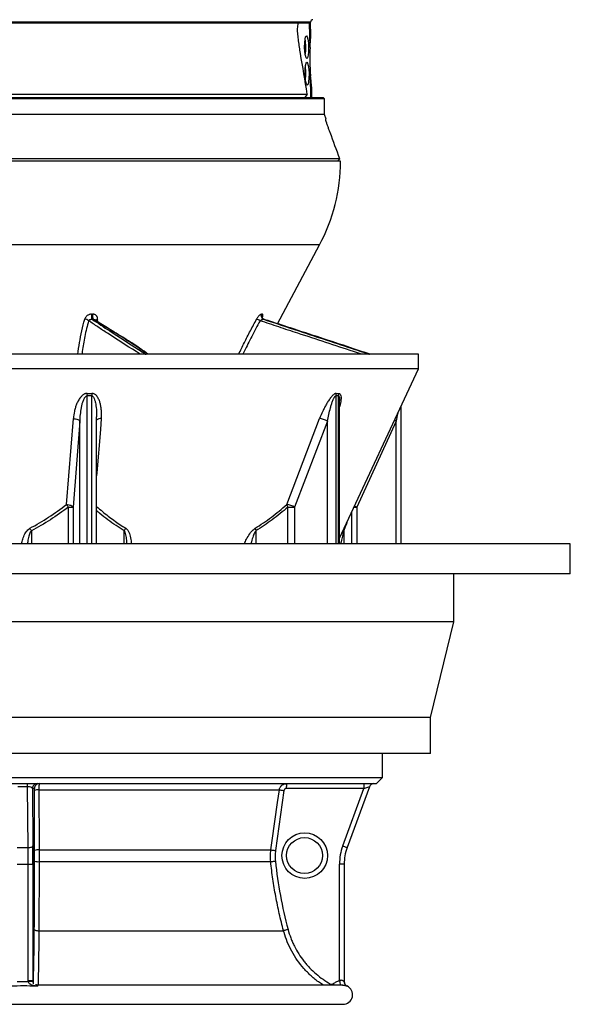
# Model space of a CAD drawing. Header units: millimetres. Extents: x 3838 to 8403, y 897 to 11532.
# Tile 2 of 5: x 6109 to 8403, y 897 to 5002. Entities that reach past the tile are written whole.
import ezdxf

# ---------------------------------------------------------------- set-up
doc = ezdxf.new("R2010")
doc.units = ezdxf.units.MM
doc.header["$LTSCALE"] = 5

msp = doc.modelspace()

# ---------------------------------------------------------------- linework, layer by layer
at = {"color": 8, "linetype": 'Continuous', "lineweight": 25}
for p, q in [((7321, 4991.7), (4920.8, 4991.7)), ((7266.8, 4954.1), (7266.6, 4964.2)), ((7358.1, 4062.3), (5853.1, 4062.3)), ((6432.2, 3749.6), (6430.9, 3744.2)), ((6388.9, 3432.8), (6388.9, 2816.8)), ((6408.6, 2816.8), (6408.6, 3432.8)), ((7425.8, 3432.8), (7425.8, 2816.8)), ((7437.3, 2816.8), (7437.3, 3432.8)), ((6359.9, 2816.8), (6359.9, 3327.9)), ((7391, 2816.8), (7391, 3327.9)), ((7678.1, 2816.8), (7678.1, 3327.9)), ((6311.7, 2816.8), (6311.7, 2969.6)), ((6330.9, 2969.6), (6330.9, 2816.8)), ((7226.2, 2816.8), (7226.2, 2969.6)), ((7254, 2969.6), (7254, 2816.8)), ((7502.4, 2969.6), (7513.4, 2969.6)), ((7513.4, 2969.6), (7513.4, 2816.8)), ((7493.3, 2816.8), (7493.3, 2950.1)), ((6157.2, 2870.6), (6157.2, 2816.8)), ((6544.5, 2816.8), (6544.5, 2870.6)), ((7092.7, 2870.6), (7092.7, 2816.8)), ((7459.1, 2870.6), (7459.1, 2816.8)), ((7472.6, 973), (7472.6, 973))]:
    msp.add_line(p, q, dxfattribs=at)
at = {"color": 7, "linetype": 'Continuous', "lineweight": 25}
for p, q in [((7269.6, 4986.6), (4972.2, 4986.6)), ((7302.7, 4986.6), (7269.6, 4986.6)), ((7317.1, 4986.6), (7302.7, 4986.6)), ((7318.9, 4885.9), (7317.1, 4986.6)), ((7320.9, 4986.6), (7317.1, 4986.6)), ((7320.9, 4986.6), (7321, 4991.7)), ((7321.7, 4939.3), (7320.9, 4986.6)), ((7322.5, 4676.6), (7320.9, 4768.1)), ((4934.7, 4691.5), (7307.2, 4691.5)), ((7307.2, 4691.5), (7296.6, 4676.6)), ((7326.3, 4676.6), (7325.7, 4714)), ((7378.4, 4671.6), (5640, 4671.6)), ((5641.9, 4676.6), (7373.4, 4676.6)), ((7378.4, 4671.6), (7373.4, 4676.6)), ((7378.4, 4606.6), (7378.4, 4671.6)), ((7378.4, 4606.6), (5640, 4606.6)), ((7385.7, 4586.6), (7378.4, 4606.6)), ((7384.5, 4586.6), (7385.7, 4586.6)), ((7442.8, 4421.6), (4795.9, 4421.6)), ((7445.9, 4411.6), (5834.1, 4411.6)), ((7432.8, 4411.6), (7442.8, 4421.6)), ((7183.6, 3734), (7358.1, 4062.3)), ((6407.9, 3773.8), (6412.5, 3773.8)), ((6414.7, 3752.5), (6410.2, 3752.5)), ((7117, 3773.8), (7118.8, 3773.8)), ((7126.6, 3752.5), (7124.8, 3752.5)), ((7770.9, 3606.6), (5763.8, 3606.6)), ((7770.9, 3545.5), (7770.9, 3606.6)), ((7770.9, 3545.5), (5763.8, 3545.5)), ((7441.8, 2839.7), (7770.9, 3545.5)), ((7441.8, 2816.8), (7441.8, 3414)), ((7698.7, 2816.8), (7698.7, 3390.7)), ((6303.3, 2980.2), (6332.2, 3338.5)), ((6359.9, 3327.9), (6330.9, 2969.6)), ((6429.3, 2816.8), (6429.3, 3346.3)), ((7221.7, 2980.2), (7358.6, 3338.5)), ((7391, 3327.9), (7254, 2969.6)), ((7678.1, 3327.9), (7513.4, 2969.6)), ((6311.7, 2969.6), (6330.9, 2969.6)), ((7226.2, 2969.6), (7254, 2969.6)), ((6120.9, 2816.8), (3838.4, 2816.8)), ((8403.4, 2816.8), (6120.9, 2816.8)), ((8403.4, 2691.8), (8403.4, 2816.8)), ((6120.9, 2691.8), (3838.4, 2691.8)), ((8403.4, 2691.8), (6120.9, 2691.8)), ((7918.4, 2491.8), (7918.4, 2691.8)), ((6120.9, 2491.8), (4323.4, 2491.8)), ((7918.4, 2491.8), (6120.9, 2491.8)), ((7820.9, 2091.8), (7918.4, 2491.8)), ((6120.9, 2091.8), (4420.9, 2091.8)), ((7820.9, 2091.8), (6120.9, 2091.8)), ((7820.9, 1941.8), (7820.9, 2091.8)), ((6120.9, 1941.8), (4420.9, 1941.8)), ((7820.9, 1941.8), (6120.9, 1941.8)), ((7620.9, 1841.6), (7620.9, 1941.8)), ((4620.9, 1841.6), (7620.9, 1841.6)), ((4645.9, 1816.6), (7595.9, 1816.6)), ((6141.2, 1803.5), (6141.2, 1816.6)), ((7595.9, 1816.6), (7620.9, 1841.6)), ((6141.2, 1803.5), (6100.7, 1803.5)), ((6143.6, 1550), (6141.2, 1803.5)), ((6161.3, 1796.6), (6163.6, 1556.9)), ((6169.7, 1796.6), (6161.3, 1796.6)), ((6170.9, 1537.6), (6170, 1788)), ((6188.7, 1790.8), (7190.9, 1790.8)), ((7210.1, 1788), (7174.8, 1537.6)), ((7542.8, 1796.6), (7220, 1796.6)), ((7454.9, 1556.9), (7542.8, 1796.6)), ((7566.1, 1803.5), (7473.1, 1550)), ((6098.3, 1550), (6143.6, 1550)), ((6189.6, 1540.4), (7155.6, 1540.4)), ((6097.9, 1481.1), (6143.9, 1481.1)), ((6143.9, 1481.1), (6163.9, 1481.1)), ((6143.9, 995.3), (6143.9, 1481.1)), ((6163.9, 1481.1), (6163.9, 995.3)), ((6189.6, 1491.4), (7154.7, 1491.4)), ((7441.4, 995.2), (7441.4, 1481.1)), ((7460.9, 1481.1), (7441.4, 1481.1)), ((7460.9, 1481.1), (7460.9, 991.2)), ((6188.4, 1203.4), (7208.3, 1203.4)), ((6143.9, 995.3), (6163.9, 995.3)), ((6144.2, 991.1), (6164.1, 993.1)), ((7455.1, 976.6), (6183.6, 976.6)), ((4785.9, 896.6), (7455.9, 896.6))]:
    msp.add_line(p, q, dxfattribs=at)
at = {"color": 7, "linetype": 'Continuous', "lineweight": 25, "flags": 128}
for points in [[(6332.2, 3338.5), (6337, 3338.2), (6341.7, 3337.6), (6346.2, 3336.6), (6350.3, 3335.3), (6353.8, 3333.7), (6356.7, 3331.9), (6358.7, 3330), (6359.9, 3327.9)], [(6303.3, 2980.2), (6308.1, 2979.9), (6312.8, 2979.2), (6317.2, 2978.2), (6321.3, 2976.9), (6324.8, 2975.3), (6327.7, 2973.5), (6329.7, 2971.6), (6330.9, 2969.6)], [(6188.7, 1790.8), (6188.9, 1751.2), (6189.4, 1592.8), (6189.6, 1540.4)], [(7155.6, 1540.4), (7161.1, 1580), (7183.5, 1738.4), (7190.9, 1790.8)], [(7190.9, 1790.8), (7191.4, 1790.7), (7192.6, 1790.5), (7194.4, 1790.3), (7196.8, 1789.9), (7199.7, 1789.5), (7202.9, 1789.1), (7206.4, 1788.6), (7210.1, 1788)], [(6143.6, 1550), (6147.4, 1550.1), (6151.1, 1550.6), (6154.5, 1551.2), (6157.6, 1552.1), (6160, 1553.1), (6161.9, 1554.3), (6163.1, 1555.5), (6163.6, 1556.9)], [(7155.6, 1540.4), (7156.1, 1540.3), (7157.3, 1540.1), (7159.1, 1539.8), (7161.5, 1539.5), (7164.4, 1539.1), (7167.6, 1538.6), (7171.2, 1538.1), (7174.8, 1537.6)], [(7454.9, 1556.9), (7458.5, 1555.5), (7461.9, 1554.3), (7465.1, 1553.1), (7467.9, 1552.1), (7470.1, 1551.2), (7471.8, 1550.6), (7472.8, 1550.1), (7473.1, 1550)], [(7154.7, 1491.4), (7155.3, 1491.5), (7156.5, 1491.6), (7158.3, 1491.8), (7160.7, 1492.1), (7163.6, 1492.4), (7166.9, 1492.8), (7170.4, 1493.1), (7174.1, 1493.5)], [(6169.6, 1208.6), (6170, 1207.6), (6171.1, 1206.7), (6172.9, 1205.8), (6175.2, 1205), (6178, 1204.4), (6181.2, 1203.9), (6184.7, 1203.6), (6188.4, 1203.4)], [(7227.1, 1208.6), (7223.5, 1207.6), (7220.1, 1206.7), (7216.9, 1205.8), (7214.1, 1205), (7211.8, 1204.4), (7210, 1203.9), (7208.8, 1203.5), (7208.3, 1203.4)]]:
    msp.add_lwpolyline(points, dxfattribs=at)
at = {"color": 8, "linetype": 'Continuous', "lineweight": 25, "flags": 128}
for points in [[(6448.7, 3338.5), (6445, 3293.2), (6430.3, 3112), (6429.3, 3099.2)], [(7671.1, 3331.4), (7673.9, 3330), (7678.1, 3327.9)], [(7404.2, 981.3), (7402.3, 978), (7401.6, 976.6)], [(7415.6, 982.4), (7418.2, 979.3), (7420.5, 976.6)]]:
    msp.add_lwpolyline(points, dxfattribs=at)
at = {"color": 7, "linetype": 'Continuous', "lineweight": 25}
for centre, radius in [((7296.4, 1516.6), 95), ((7295.9, 1516.6), 75)]:
    msp.add_circle(centre, radius, dxfattribs=at)
for centre, radius, start, end in [((7331, 4991.6), 10, 91, 179), ((7113.8, 4889.9), 187.2, 359.0028, 9.9179), ((7089.8, 4884.8), 211.2, 351.7317, 0.4994), ((7082, 4778.2), 219.1, 359.5915, 7.3034), ((7064.6, 4775.8), 236.5, 353.9879, 0.1986), ((6695.9, 4414.4), 750, 332, 359.7863), ((6376.6, 3724.9), 28.8, 48.4065, 83.8501), ((6443.9, 3766.8), 36.6, 169.0558, 203.006), ((6447.9, 3766.8), 36.1, 168.8972, 203.3535), ((7042.2, 3629.4), 135.4, 59.7583, 66.387), ((7130.7, 3766.8), 15.4, 152.9033, 247.3682), ((7132.5, 3766.8), 15.4, 152.8824, 247.4576), ((6521.5, 3431.3), 132.6, 174.766, 179.3378), ((6540.8, 3434.7), 132.2, 176.2483, 180.8294), ((7455.6, 3432.6), 29.8, 158.8931, 179.679), ((7466.9, 3433.1), 29.6, 159.6775, 180.5739), ((7350, 3257.1), 81.9, 59.925, 83.9442), ((6201.1, 2890.4), 136, 35.6155, 41.302), ((7212.9, 2898.6), 82, 59.9387, 83.8657), ((7254.8, 2988.2), 34.1, 193.6165, 213.0491), ((6046.5, 2815.5), 123.6, 26.4676, 32.086), ((6591.8, 2850.1), 51.5, 142.9048, 156.5545), ((7126.6, 2885.8), 37.1, 187.0862, 204.0861), ((6181.3, 1796.6), 20, 90.0098, 180.0098), ((6189.7, 1796.6), 20, 90.0098, 180.0098), ((7411.4, 1801.6), 191.5, 175.5056, 181.4954), ((7734.2, 1801.6), 191.5, 175.5056, 181.4954), ((7584.9, 1796.6), 20, 90, 159.8637), ((6184.7, 1753.7), 37.3, 83.7457, 113.1502), ((6185.6, 1503.4), 37.2, 83.7568, 113.1918), ((7661.4, 1481.1), 220, 159.8637, 180), ((7660.9, 1481.1), 200, 159.8637, 180), ((6185.5, 1538.9), 47.7, 252.1812, 274.9215), ((7480.9, 991.2), 20, 179.915, 245.3961), ((7480.9, 991.2), 20, 180, 224.195), ((7455.9, 936.6), 40, 270, 65.4051)]:
    msp.add_arc(centre, radius, start, end, dxfattribs=at)
at = {"color": 8, "linetype": 'Continuous', "lineweight": 25}
for centre, radius, start, end in [((6429.5, 3734.2), 15.6, 79.853, 112.0986), ((6446, 3314.4), 24.3, 83.4522, 133.4951), ((7625.5, 3207.2), 262.7, 242.5754, 244.7495), ((7478.6, 2872.8), 19.7, 165.5274, 186.4902), ((7740.6, 1057.4), 305.6, 191.7412, 195.3244), ((7480.9, 991.2), 20, 224.1949, 245.3339)]:
    msp.add_arc(centre, radius, start, end, dxfattribs=at)
at = {"color": 7, "linetype": 'Continuous', "lineweight": 25}
for centre in [(7304.4, 4886.6), (7306.3, 4776.6)]:
    msp.add_ellipse(centre, major_axis=(-0.8, 47.5), ratio=0.173595, dxfattribs=at)
for centre, major_axis, ratio, start_param, end_param in [((7342.3, 4826.6), (-2.6, 140), 0.17627, 1.13037, 1.998712), ((6141.3, 1796.6), (20, -0.2), 0.344097, 0.03538, 1.581597), ((7542.3, 1796.6), (23.8, 6.9), 0.005862, 4.73267, 6.278886), ((6167.7, 1516.6), (0, 95), 0.026186, 0.207281, 2.938486), ((6167.7, 1516.6), (0, 95), 0.026186, 4.712389, 5.888562), ((6138.2, 1481.1), (0, 200), 0.028805, 4.712389, 5.063834), ((6158.2, 1481.1), (0, 220), 0.026186, 4.712389, 5.063834), ((6167.7, 1516.6), (0, 95), 0.026186, 3.570047, 4.712389)]:
    msp.add_ellipse(centre, major_axis=major_axis, ratio=ratio, start_param=start_param, end_param=end_param, dxfattribs=at)
at = {"color": 8, "linetype": 'Continuous', "lineweight": 25}
for start_param, end_param in [(5.888562, 6.490466), (2.938486, 3.570047)]:
    msp.add_ellipse((6167.7, 1516.6), major_axis=(0, 95), ratio=0.026186, start_param=start_param, end_param=end_param, dxfattribs=at)
at = {"color": 7, "linetype": 'Continuous', "lineweight": 25}
for points in [[(7266.6, 4964.2), (7267.6, 4971.8), (7268.6, 4979.3), (7269.6, 4986.6)], [(7307.2, 4691.5), (7297.7, 4748), (7288.3, 4804.5), (7278.8, 4861)], [(7384.8, 4581.6), (7384.7, 4583.6), (7384.6, 4585.3), (7384.5, 4586.6)], [(7442.8, 4421.6), (7429.3, 4458.1), (7415.9, 4494.5), (7402.4, 4530.9)], [(6408.6, 3432.8), (6402, 3432.7), (6395.5, 3432.7), (6388.9, 3432.8)], [(6389.5, 3443.3), (6395.9, 3443.3), (6402.4, 3443.3), (6408.9, 3443.3)], [(7437.3, 3432.8), (7433.5, 3432.7), (7429.7, 3432.7), (7425.8, 3432.8)], [(7427.8, 3443.3), (7431.6, 3443.3), (7435.4, 3443.3), (7439.1, 3443.3)], [(6171, 1493.5), (6171, 1500.9), (6171, 1515.6), (6171, 1530.3), (6170.9, 1537.6)], [(7174.8, 1537.6), (7173.8, 1530.3), (7172.6, 1515.6), (7173.3, 1500.9), (7174.1, 1493.5)], [(7174.1, 1493.5), (7179.2, 1445.4), (7193.2, 1349.7), (7214.6, 1255.4), (7227.1, 1208.6)], [(6097.7, 991.1), (6105.4, 991.2), (6120.9, 991.2), (6136.4, 991.2), (6144.2, 991.1)], [(6144.2, 991.1), (6144, 992.5), (6143.9, 993.9), (6143.9, 995.3)], [(6163.9, 995.3), (6163.9, 994.6), (6164, 993.9), (6164.1, 993.1)]]:
    msp.add_open_spline(points, degree=3, dxfattribs=at)
for points, knots in [([(7278.8, 4861), (7277.3, 4869.7), (7275.9, 4878.4), (7273.3, 4895.9), (7272.1, 4904.5), (7270.4, 4917.6), (7269.9, 4921.9), (7268.9, 4930.6), (7268.4, 4934.9), (7267.5, 4943.5), (7267.1, 4947.8), (7266.7, 4954.2), (7266.6, 4956.3), (7266.5, 4959.4), (7266.5, 4960.4), (7266.5, 4962.4), (7266.5, 4963.3), (7266.6, 4964.2)], [0, 0, 0, 0, 0.25, 0.25, 0.5, 0.5, 0.625, 0.625, 0.75, 0.75, 0.875, 0.875, 0.9375, 0.9375, 0.96875, 0.96875, 1, 1, 1, 1]), ([(7318.9, 4885.9), (7319.5, 4896.5), (7320.3, 4906.3), (7321, 4917.5), (7321.2, 4919.7), (7321.4, 4924), (7321.5, 4926), (7321.7, 4932.1), (7321.8, 4935.8), (7321.7, 4939.3)], [0, 0, 0, 0, 0.5, 0.5, 0.625, 0.625, 0.75, 0.75, 1, 1, 1, 1]), ([(7325.7, 4714), (7325.6, 4721), (7324.9, 4729.1), (7323.8, 4740.5), (7323.5, 4742.8), (7323, 4747.6), (7322.8, 4750.1), (7322, 4757.6), (7321.4, 4762.8), (7320.9, 4768.1)], [0, 0, 0, 0, 0.5, 0.5, 0.625, 0.625, 0.75, 0.75, 1, 1, 1, 1]), ([(7402.4, 4530.9), (7400.7, 4535.4), (7399.1, 4539.9), (7395.9, 4548.8), (7394.3, 4553.3), (7391.9, 4559.9), (7391.1, 4562.2), (7389.6, 4566.6), (7388.8, 4568.8), (7387.7, 4572), (7387.4, 4573), (7386.7, 4575.1), (7386.3, 4576.1), (7385.7, 4578.1), (7385.4, 4579), (7385, 4580.6), (7384.8, 4581.3), (7384.8, 4581.6)], [0, 0, 0, 0, 0.25, 0.25, 0.5, 0.5, 0.625, 0.625, 0.75, 0.75, 0.8125, 0.8125, 0.875, 0.875, 0.9375, 0.9375, 1, 1, 1, 1]), ([(6407.9, 3773.8), (6406.4, 3773.8), (6404.8, 3773.7), (6401.7, 3773.1), (6400.2, 3772.8), (6397.2, 3771.8), (6395.7, 3771.1), (6392.9, 3769.7), (6391.6, 3768.9), (6389, 3767), (6387.8, 3766), (6385.6, 3763.8), (6384.6, 3762.7), (6382.7, 3760.2), (6381.9, 3758.9), (6380.6, 3756.3), (6380.1, 3754.9), (6379.7, 3753.5)], [0, 0, 0, 0, 0.125, 0.125, 0.25, 0.25, 0.375, 0.375, 0.5, 0.5, 0.625, 0.625, 0.75, 0.75, 0.875, 0.875, 1, 1, 1, 1]), ([(6395.7, 3746.4), (6396.3, 3747.4), (6397.1, 3748.3), (6399.1, 3749.9), (6400.3, 3750.6), (6402.2, 3751.4), (6402.9, 3751.7), (6404.2, 3752.1), (6405, 3752.2), (6406.4, 3752.5), (6407.1, 3752.5), (6408.6, 3752.6), (6409.4, 3752.6), (6410.2, 3752.5)], [0, 0, 0, 0, 0.25, 0.25, 0.5, 0.5, 0.625, 0.625, 0.75, 0.75, 0.875, 0.875, 1, 1, 1, 1]), ([(6432.2, 3749.6), (6432.6, 3751.1), (6432.9, 3752.7), (6433.1, 3755.7), (6433, 3757.2), (6432.5, 3760.1), (6432, 3761.5), (6431.1, 3763.6), (6430.8, 3764.2), (6430, 3765.4), (6429.1, 3766.6), (6428.1, 3767.7), (6427, 3768.7), (6426.5, 3769.2), (6424.6, 3770.6), (6423.3, 3771.3), (6420.5, 3772.5), (6418.9, 3773), (6415.8, 3773.6), (6414.1, 3773.8), (6412.5, 3773.8)], [0, 0, 0, 0, 0.125, 0.125, 0.25, 0.25, 0.375, 0.375, 0.4375, 0.4375, 0.5, 0.5625, 0.5625, 0.625, 0.625, 0.75, 0.75, 0.875, 0.875, 1, 1, 1, 1]), ([(6645, 3606.6), (6632.9, 3615), (6610.3, 3630.7), (6574.7, 3654.5), (6538.6, 3677.5), (6495.3, 3704.3), (6456.1, 3728.4), (6429.5, 3744.9), (6420.8, 3750.5), (6420.5, 3750.7)], [0, 0, 0, 0, 0.172186, 0.323468, 0.490111, 0.648897, 0.883601, 0.996052, 1, 1, 1, 1]), ([(7117, 3773.8), (7116.3, 3773.8), (7115.6, 3773.7), (7114.1, 3773.1), (7113.3, 3772.8), (7111.7, 3771.8), (7110.8, 3771.1), (7109, 3769.7), (7108, 3768.9), (7106.2, 3767), (7105.2, 3766), (7103.3, 3763.8), (7102.4, 3762.7), (7100.6, 3760.2), (7099.7, 3758.9), (7098, 3756.3), (7097.2, 3754.9), (7096.4, 3753.5)], [0, 0, 0, 0, 0.125, 0.125, 0.25, 0.25, 0.375, 0.375, 0.5, 0.5, 0.625, 0.625, 0.75, 0.75, 0.875, 0.875, 1, 1, 1, 1]), ([(7110.4, 3746.4), (7111.5, 3747.4), (7112.7, 3748.3), (7115.3, 3749.9), (7116.5, 3750.6), (7118.4, 3751.4), (7119.1, 3751.7), (7120.3, 3752.1), (7120.9, 3752.2), (7122.1, 3752.5), (7122.7, 3752.5), (7123.8, 3752.6), (7124.3, 3752.6), (7124.8, 3752.5)], [0, 0, 0, 0, 0.25, 0.25, 0.5, 0.5, 0.625, 0.625, 0.75, 0.75, 0.875, 0.875, 1, 1, 1, 1]), ([(7127.5, 3752.5), (7126.7, 3752.8), (7124.5, 3753.4), (7121.8, 3756), (7120.1, 3759), (7119.7, 3760.8), (7119.7, 3761.6), (7119.7, 3761.4), (7119.7, 3761.4)], [0, 0, 0, 0, 0.159167, 0.437211, 0.663739, 0.843561, 0.992143, 1, 1, 1, 1]), ([(7569.1, 3606.6), (7547.5, 3613.9), (7484.5, 3635.1), (7379.4, 3670), (7274.6, 3704.3), (7190.8, 3731.6), (7148.4, 3745.4), (7127.1, 3752.4), (7126.6, 3752.5)], [0, 0, 0, 0, 0.147184, 0.43046, 0.713708, 0.855336, 0.996958, 1, 1, 1, 1]), ([(6389.5, 3443.3), (6388, 3443.4), (6386.6, 3443.3), (6383.8, 3442.8), (6382.4, 3442.4), (6379.7, 3441.5), (6378.4, 3440.9), (6375.8, 3439.6), (6374.6, 3438.9), (6371.1, 3436.5), (6369, 3434.7), (6366, 3431.8), (6365, 3430.8), (6363.2, 3428.8), (6362.3, 3427.7), (6358, 3422.4), (6355.1, 3417.9), (6351.3, 3410.9), (6350.1, 3408.5), (6347.8, 3403.7), (6346.8, 3401.2), (6343.8, 3393.9), (6342.1, 3388.9), (6339.1, 3379), (6337.8, 3374), (6334.6, 3358.9), (6333.1, 3348.8), (6332.2, 3338.5)], [0, 0, 0, 0, 0.03125, 0.03125, 0.0625, 0.0625, 0.09375, 0.09375, 0.125, 0.125, 0.1875, 0.1875, 0.21875, 0.21875, 0.25, 0.25, 0.375, 0.375, 0.4375, 0.4375, 0.5, 0.5, 0.625, 0.625, 0.75, 0.75, 1, 1, 1, 1]), ([(6359.9, 3327.9), (6360.3, 3337.3), (6361, 3346.6), (6362.9, 3365.1), (6364.2, 3374.3), (6366.7, 3388.2), (6367.7, 3392.8), (6369.9, 3401.9), (6371.2, 3406.4), (6373.5, 3413.1), (6374.3, 3415.3), (6376.2, 3419.6), (6377.2, 3421.8), (6379, 3424.9), (6379.6, 3425.9), (6381, 3427.8), (6381.8, 3428.8), (6383.4, 3430.5), (6384.4, 3431.3), (6386, 3432.2), (6386.5, 3432.4), (6387.7, 3432.7), (6388.3, 3432.8), (6388.9, 3432.8)], [0, 0, 0, 0, 0.25, 0.25, 0.5, 0.5, 0.625, 0.625, 0.75, 0.75, 0.8125, 0.8125, 0.875, 0.875, 0.90625, 0.90625, 0.9375, 0.9375, 0.96875, 0.96875, 0.984375, 0.984375, 1, 1, 1, 1]), ([(6448.7, 3338.5), (6449.1, 3343.6), (6449.4, 3348.7), (6449.6, 3358.9), (6449.5, 3364), (6448.9, 3374), (6448.5, 3379), (6447.1, 3389), (6446.2, 3393.9), (6444.5, 3401.3), (6443.8, 3403.7), (6442.4, 3408.5), (6441.6, 3410.9), (6438.9, 3417.9), (6436.8, 3422.4), (6432.7, 3428.9), (6431.2, 3430.9), (6427.8, 3434.8), (6426, 3436.6), (6421.8, 3439.7), (6419.5, 3441), (6415.7, 3442.4), (6414.4, 3442.8), (6411.7, 3443.3), (6410.3, 3443.4), (6408.9, 3443.3)], [0, 0, 0, 0, 0.125, 0.125, 0.25, 0.25, 0.375, 0.375, 0.5, 0.5, 0.5625, 0.5625, 0.625, 0.625, 0.75, 0.75, 0.8125, 0.8125, 0.875, 0.875, 0.9375, 0.9375, 0.96875, 0.96875, 1, 1, 1, 1]), ([(7427.8, 3443.3), (7427, 3443.4), (7426.1, 3443.3), (7424.3, 3442.8), (7423.4, 3442.4), (7421.4, 3441.5), (7420.5, 3440.9), (7418.5, 3439.6), (7417.6, 3438.9), (7414.7, 3436.5), (7412.8, 3434.7), (7410.1, 3431.8), (7409.2, 3430.8), (7407.4, 3428.8), (7406.5, 3427.7), (7402.1, 3422.4), (7398.9, 3417.9), (7394.3, 3410.9), (7392.7, 3408.5), (7389.8, 3403.7), (7388.3, 3401.2), (7384.1, 3393.9), (7381.4, 3388.9), (7376.3, 3379), (7373.8, 3374), (7366.8, 3358.9), (7362.5, 3348.8), (7358.6, 3338.5)], [0, 0, 0, 0, 0.03125, 0.03125, 0.0625, 0.0625, 0.09375, 0.09375, 0.125, 0.125, 0.1875, 0.1875, 0.21875, 0.21875, 0.25, 0.25, 0.375, 0.375, 0.4375, 0.4375, 0.5, 0.5, 0.625, 0.625, 0.75, 0.75, 1, 1, 1, 1]), ([(7391, 3327.9), (7392.8, 3337.3), (7394.7, 3346.6), (7399, 3365.1), (7401.3, 3374.3), (7405.2, 3388.2), (7406.5, 3392.8), (7409.4, 3401.9), (7410.9, 3406.4), (7413.4, 3413.1), (7414.3, 3415.3), (7416.1, 3419.6), (7417.1, 3421.8), (7418.6, 3424.9), (7419.2, 3425.9), (7420.3, 3427.8), (7420.9, 3428.8), (7422.2, 3430.5), (7422.9, 3431.3), (7424, 3432.2), (7424.4, 3432.4), (7425.1, 3432.7), (7425.5, 3432.8), (7425.8, 3432.8)], [0, 0, 0, 0, 0.25, 0.25, 0.5, 0.5, 0.625, 0.625, 0.75, 0.75, 0.8125, 0.8125, 0.875, 0.875, 0.90625, 0.90625, 0.9375, 0.9375, 0.96875, 0.96875, 0.984375, 0.984375, 1, 1, 1, 1]), ([(6151.2, 2881.2), (6177.9, 2895.4), (6203.9, 2911), (6254.6, 2944.1), (6279.2, 2961.7), (6303.3, 2980.2)], [0, 0, 0, 0, 0.5, 0.5, 1, 1, 1, 1]), ([(6311.7, 2969.6), (6287.2, 2951.1), (6262.1, 2933.5), (6210.7, 2900.3), (6184.3, 2884.8), (6157.2, 2870.6)], [0, 0, 0, 0, 0.5, 0.5, 1, 1, 1, 1]), ([(7089.8, 2881.2), (7112.9, 2895.4), (7135.5, 2911), (7179.4, 2944.1), (7200.8, 2961.7), (7221.7, 2980.2)], [0, 0, 0, 0, 0.5, 0.5, 1, 1, 1, 1]), ([(7226.2, 2969.6), (7205, 2951.1), (7183.4, 2933.5), (7139, 2900.3), (7116.2, 2884.8), (7092.7, 2870.6)], [0, 0, 0, 0, 0.5, 0.5, 1, 1, 1, 1]), ([(6189.7, 1816.6), (6189.7, 1816.6), (6189.6, 1816.5), (6189.5, 1815.9), (6189.5, 1815.4), (6189.3, 1814.1), (6189.3, 1813.3), (6189.2, 1812), (6189.2, 1811.5), (6189.1, 1810.4), (6189.1, 1809.9), (6189, 1808.1), (6189, 1806.8), (6188.9, 1804.1), (6188.9, 1802.5), (6188.8, 1799.4), (6188.8, 1797.8), (6188.8, 1794.4), (6188.8, 1792.6), (6188.7, 1790.8)], [0, 0, 0, 0, 0.125, 0.125, 0.25, 0.25, 0.375, 0.375, 0.4375, 0.4375, 0.5, 0.5, 0.625, 0.625, 0.75, 0.75, 0.875, 0.875, 1, 1, 1, 1]), ([(7190.9, 1790.8), (7191.1, 1792.6), (7191.5, 1794.3), (7192.6, 1797.7), (7193.3, 1799.4), (7195.1, 1802.5), (7196, 1804), (7197.7, 1806.1), (7198.3, 1806.8), (7199.5, 1808.1), (7200.2, 1808.7), (7202.2, 1810.5), (7203.7, 1811.5), (7206.7, 1813.3), (7208.4, 1814.1), (7211.7, 1815.4), (7213.4, 1815.8), (7217, 1816.5), (7218.8, 1816.6), (7220.6, 1816.6)], [0, 0, 0, 0, 0.125, 0.125, 0.25, 0.25, 0.375, 0.375, 0.4375, 0.4375, 0.5, 0.5, 0.625, 0.625, 0.75, 0.75, 0.875, 0.875, 1, 1, 1, 1]), ([(6170, 1788), (6170, 1789.2), (6170, 1790.4), (6170, 1791.9), (6170, 1792.5), (6169.9, 1793.4), (6169.9, 1793.8), (6169.9, 1795), (6169.9, 1795.6), (6169.8, 1796.4), (6169.8, 1796.6), (6169.7, 1796.6)], [0, 0, 0, 0, 0.25, 0.25, 0.375, 0.375, 0.5, 0.5, 0.75, 0.75, 1, 1, 1, 1]), ([(7220, 1796.6), (7218.8, 1796.6), (7217.6, 1796.4), (7216, 1795.8), (7215.4, 1795.5), (7214.4, 1794.9), (7213.9, 1794.6), (7213, 1793.8), (7212.6, 1793.4), (7211.8, 1792.4), (7211.5, 1791.9), (7210.7, 1790.4), (7210.3, 1789.2), (7210.1, 1788)], [0, 0, 0, 0, 0.25, 0.25, 0.375, 0.375, 0.5, 0.5, 0.625, 0.625, 0.75, 0.75, 1, 1, 1, 1]), ([(6167.1, 1607.1), (6167.1, 1607.1), (6167.1, 1607.3), (6167.1, 1607.2), (6167.1, 1607.2)], [0, 0, 0, 0, 0.284872, 1, 1, 1, 1]), ([(6189.6, 1540.4), (6189.6, 1532.2), (6189.6, 1524.1), (6189.6, 1507.8), (6189.6, 1499.6), (6189.6, 1491.4)], [0, 0, 0, 0, 0.5, 0.5, 1, 1, 1, 1]), ([(7154.7, 1491.4), (7153.9, 1499.6), (7153.5, 1507.7), (7153.8, 1524.1), (7154.4, 1532.2), (7155.6, 1540.4)], [0, 0, 0, 0, 0.5, 0.5, 1, 1, 1, 1]), ([(6169.6, 1208.6), (6169.9, 1255.4), (6170.2, 1302.5), (6170.6, 1397.5), (6170.8, 1445.4), (6171, 1493.5)], [0, 0, 0, 0, 0.5, 0.5, 1, 1, 1, 1]), ([(6189.6, 1491.4), (6189.6, 1467.1), (6189.5, 1442.9), (6189.3, 1394.5), (6189.2, 1370.4), (6189, 1322.4), (6188.9, 1298.4), (6188.6, 1250.7), (6188.5, 1227), (6188.4, 1203.4)], [0, 0, 0, 0, 0.25, 0.25, 0.5, 0.5, 0.75, 0.75, 1, 1, 1, 1]), ([(7208.3, 1203.4), (7202, 1227), (7196.1, 1250.7), (7185.3, 1298.4), (7180.4, 1322.3), (7171.4, 1370.4), (7167.4, 1394.5), (7160.4, 1442.9), (7157.3, 1467.1), (7154.7, 1491.4)], [0, 0, 0, 0, 0.25, 0.25, 0.5, 0.5, 0.75, 0.75, 1, 1, 1, 1]), ([(6167.1, 1426.1), (6167.1, 1426.1), (6167.1, 1426), (6167.1, 1426.1), (6167.1, 1426.2)], [0, 0, 0, 0, 0.757268, 1, 1, 1, 1]), ([(7227.1, 1208.6), (7230.3, 1196.5), (7234.1, 1184.7), (7240.8, 1167.3), (7243.1, 1161.6), (7248.1, 1150.2), (7250.7, 1144.6), (7264.4, 1117.1), (7277.5, 1096.4), (7296.5, 1072.1), (7300.4, 1067.3), (7308.5, 1057.9), (7312.7, 1053.3), (7325.5, 1039.9), (7334.4, 1031.4), (7362.4, 1007.5), (7382.5, 993.4), (7404.2, 981.3)], [0, 0, 0, 0, 0.125, 0.125, 0.1875, 0.1875, 0.25, 0.25, 0.5, 0.5, 0.5625, 0.5625, 0.625, 0.625, 0.75, 0.75, 1, 1, 1, 1]), ([(6144.2, 991.1), (6144.4, 990.1), (6144.7, 989.2), (6145.5, 987.5), (6146, 986.7), (6147.8, 984.5), (6149.2, 983.2), (6151.5, 981.7), (6152.3, 981.2), (6153.9, 980.3), (6154.7, 979.8), (6157.2, 978.7), (6159, 978), (6164.2, 976.2), (6167.8, 975.3), (6175.1, 973.8), (6178.8, 973.1), (6182.5, 972.6)], [0, 0, 0, 0, 0.0625, 0.0625, 0.125, 0.125, 0.25, 0.25, 0.3125, 0.3125, 0.375, 0.375, 0.5, 0.5, 0.75, 0.75, 1, 1, 1, 1]), ([(6163.9, 995.3), (6164, 994.8), (6164.1, 994.2), (6164.2, 992.5), (6164.2, 991.6), (6164.4, 988.3), (6164.5, 985.6), (6164.6, 982.4)], [0, 0, 0, 0, 0.25, 0.25, 0.5, 0.5, 1, 1, 1, 1]), ([(6164.1, 993.1), (6164.2, 992), (6164.5, 990.2), (6165, 988.4), (6165.3, 987.8), (6165.3, 987.8)], [0, 0, 0, 0, 0.616359, 0.984726, 1, 1, 1, 1]), ([(7415.6, 982.4), (7419.3, 985.6), (7423.3, 988.2), (7429.8, 991.4), (7432.1, 992.4), (7436.7, 994), (7439.1, 994.7), (7441.4, 995.2)], [0, 0, 0, 0, 0.5, 0.5, 0.75, 0.75, 1, 1, 1, 1]), ([(7460.9, 991.2), (7460.9, 991.2), (7460.8, 991.3), (7460.3, 991.7), (7459.9, 992), (7458.9, 992.8), (7458.3, 993.2), (7457, 994), (7456.2, 994.5), (7454.4, 995.3), (7453.5, 995.7), (7451.4, 996.3), (7450.2, 996.5), (7447.8, 996.7), (7446.5, 996.6), (7443.9, 996.2), (7442.7, 995.8), (7441.4, 995.2)], [0, 0, 0, 0, 0.125, 0.125, 0.25, 0.25, 0.375, 0.375, 0.5, 0.5, 0.625, 0.625, 0.75, 0.75, 0.875, 0.875, 1, 1, 1, 1]), ([(6163.9, 972.8), (6146.5, 973), (6129, 973), (6094.2, 973), (6076.8, 972.8), (6059.3, 972.6)], [0, 0, 0, 0, 0.5, 0.5, 1, 1, 1, 1]), ([(6182.5, 972.6), (6179.4, 972.6), (6174.7, 972.7), (6169.3, 972.7), (6167, 972.8), (6165.4, 972.8), (6164.7, 972.8), (6163.9, 972.8)], [0, 0, 0, 0, 0.5, 0.75, 0.875, 0.875, 1, 1, 1, 1]), ([(6183.6, 976.8), (6182.8, 976.8), (6180.2, 976.7), (6176.8, 977.6), (6174.6, 978.9), (6173.9, 979.3)], [0, 0, 0, 0, 0.240576, 0.75606, 1, 1, 1, 1]), ([(7404.2, 981.3), (7405.1, 980.8), (7406, 980.4), (7408, 980), (7409.1, 980), (7411.1, 980.2), (7412.1, 980.4), (7413.9, 981.2), (7414.8, 981.7), (7415.6, 982.4)], [0, 0, 0, 0, 0.25, 0.25, 0.5, 0.5, 0.75, 0.75, 1, 1, 1, 1]), ([(7454.2, 976.5), (7456.1, 976.5), (7458.4, 976.5), (7460.4, 976.3), (7460.7, 976.3), (7460.8, 976.2)], [0, 0, 0, 0, 0.804809, 0.953253, 1, 1, 1, 1]), ([(7472.6, 973), (7472.6, 973), (7472.6, 973), (7472.6, 973), (7472.6, 973)], [0, 0, 0, 0, 0.000287, 1, 1, 1, 1])]:
    msp.add_open_spline(points, degree=3, knots=knots, dxfattribs=at)
at = {"color": 8, "linetype": 'Continuous', "lineweight": 25}
for points, knots in [([(6350.7, 3606.6), (6353, 3622.8), (6357.8, 3655.4), (6366.6, 3704.5), (6375.3, 3737.1), (6379.7, 3753.5)], [0, 0, 0, 0, 0.329207, 0.664161, 1, 1, 1, 1]), ([(6395.7, 3746.4), (6392.7, 3735.5), (6386.8, 3713.7), (6377.8, 3671.3), (6371.9, 3635.6), (6368.4, 3610.7), (6367.8, 3606.6)], [0, 0, 0, 0, 0.234984, 0.470422, 0.91277, 1, 1, 1, 1]), ([(6610.6, 3606.6), (6604.9, 3610.3), (6559, 3639.7), (6501.5, 3678), (6440.3, 3715.8), (6415.6, 3734), (6402.3, 3742.3), (6395.7, 3746.4)], [0, 0, 0, 0, 0.0784304, 0.6277672, 0.813843, 0.9069501, 1, 1, 1, 1]), ([(6410.2, 3752.5), (6434.7, 3736.4), (6497.8, 3694.7), (6573.4, 3646.4), (6623.6, 3613.8), (6634.6, 3607), (6635.2, 3606.6)], [0, 0, 0, 0, 0.333704, 0.860336, 0.992003, 1, 1, 1, 1]), ([(6642.1, 3606.6), (6631.8, 3613.9), (6601.5, 3635.1), (6548.2, 3670), (6492.6, 3704.3), (6448.4, 3731.6), (6426, 3745.4), (6415, 3752.4), (6414.7, 3752.5)], [0, 0, 0, 0, 0.147184, 0.43046, 0.713708, 0.855336, 0.996958, 1, 1, 1, 1]), ([(6414.7, 3752.5), (6416, 3752.3), (6418.1, 3752), (6419.8, 3751), (6420.4, 3750.6)], [0, 0, 0, 0, 0.612626, 1, 1, 1, 1]), ([(7021, 3606.6), (7028.9, 3622.8), (7044.9, 3655.4), (7069.8, 3704.5), (7087.5, 3737.1), (7096.4, 3753.5)], [0, 0, 0, 0, 0.329207, 0.664161, 1, 1, 1, 1]), ([(7110.4, 3746.4), (7104.5, 3735.5), (7092.7, 3713.7), (7070.5, 3671.3), (7052.8, 3635.6), (7040.9, 3610.7), (7039, 3606.6)], [0, 0, 0, 0, 0.234984, 0.470422, 0.91277, 1, 1, 1, 1]), ([(7533.7, 3606.6), (7522.6, 3610.3), (7433.9, 3639.7), (7319.3, 3678), (7201.8, 3715.8), (7149.9, 3734), (7123.5, 3742.3), (7110.4, 3746.4)], [0, 0, 0, 0, 0.07843, 0.627767, 0.813843, 0.90695, 1, 1, 1, 1]), ([(7120.3, 3759), (7120.8, 3760.5), (7122.2, 3764.4), (7122.7, 3769.3), (7121.7, 3773.1), (7119.8, 3773.6), (7118.8, 3773.8)], [0, 0, 0, 0, 0.181696, 0.450018, 0.725529, 1, 1, 1, 1]), ([(7124.8, 3752.5), (7173.8, 3736.4), (7300.4, 3694.7), (7446.7, 3646.4), (7544.9, 3613.8), (7565.5, 3607), (7566.7, 3606.6)], [0, 0, 0, 0, 0.333704, 0.860336, 0.992003, 1, 1, 1, 1]), ([(6408.6, 3432.8), (6409.4, 3432.7), (6410.7, 3432.6), (6413.7, 3431), (6417.7, 3426.1), (6421.4, 3416.8), (6424.5, 3404.9), (6427.5, 3386.3), (6429.2, 3366.7), (6429.1, 3351.3), (6429, 3346.3)], [0, 0, 0, 0, 0.025068, 0.042813, 0.106169, 0.228944, 0.366421, 0.50519, 0.839104, 1, 1, 1, 1]), ([(7437.3, 3432.8), (7437.7, 3432.7), (7438.5, 3432.6), (7439.9, 3431), (7441.4, 3426), (7441.9, 3419.9), (7441.8, 3415.3), (7441.7, 3414.4)], [0, 0, 0, 0, 0.096452, 0.164728, 0.408499, 0.880894, 1, 1, 1, 1]), ([(7439.1, 3443.3), (7440.5, 3443.1), (7443.6, 3442.6), (7446.9, 3437.3), (7448.3, 3428), (7447.6, 3415.8), (7445.7, 3402.4), (7443.2, 3392.7), (7441.8, 3387.6)], [0, 0, 0, 0, 0.096376, 0.215236, 0.405852, 0.595557, 0.785771, 1, 1, 1, 1]), ([(7678.1, 3327.9), (7680.4, 3338.3), (7683.2, 3350.1), (7685.7, 3361.8), (7686, 3363.3)], [0, 0, 0, 0, 0.871718, 1, 1, 1, 1]), ([(6429.3, 2971.9), (6437.4, 2964.9), (6460.8, 2944.7), (6500.9, 2913.6), (6534.1, 2892), (6550.7, 2881.2)], [0, 0, 0, 0, 0.209917, 0.604233, 1, 1, 1, 1]), ([(6544.5, 2870.6), (6533, 2877.9), (6509.8, 2892.4), (6476.2, 2916.6), (6449.3, 2937.2), (6433.9, 2950.3), (6429.3, 2954.3)], [0, 0, 0, 0, 0.290026, 0.58064, 0.87276, 1, 1, 1, 1]), ([(6116.6, 2816.8), (6117.9, 2823.2), (6121, 2837.6), (6127.8, 2854.5), (6135.8, 2867.2), (6142.4, 2875.3), (6148.3, 2879.2), (6151.2, 2881.2)], [0, 0, 0, 0, 0.267596, 0.596848, 0.730029, 0.865774, 1, 1, 1, 1]), ([(6550.7, 2881.2), (6552.7, 2879.7), (6556.7, 2876.7), (6561.9, 2869.4), (6566.5, 2859.9), (6571.1, 2843.6), (6573.4, 2829.1), (6573.1, 2818.4), (6573, 2816.8)], [0, 0, 0, 0, 0.105463, 0.211439, 0.385121, 0.559285, 0.933501, 1, 1, 1, 1]), ([(7044.5, 2816.8), (7047.5, 2823.2), (7054.2, 2837.6), (7064.7, 2854.5), (7074.5, 2867.3), (7081.7, 2875.3), (7087.1, 2879.2), (7089.8, 2881.2)], [0, 0, 0, 0, 0.26706, 0.596542, 0.731299, 0.865679, 1, 1, 1, 1]), ([(7472.5, 2905.5), (7471, 2901.3), (7466.6, 2888.9), (7462.1, 2877.9), (7459.1, 2870.6)], [0, 0, 0, 0, 0.342675, 1, 1, 1, 1]), ([(6157.2, 2870.6), (6155.6, 2868.6), (6150.6, 2861.8), (6146, 2846.2), (6142.2, 2830.2), (6141.3, 2819.7), (6141.1, 2816.8)], [0, 0, 0, 0, 0.132426, 0.439864, 0.847407, 1, 1, 1, 1]), ([(6555.6, 2816.8), (6555.3, 2823.7), (6554.8, 2834.5), (6552.6, 2849), (6550.4, 2858.3), (6547.8, 2865.7), (6545.6, 2869), (6544.5, 2870.6)], [0, 0, 0, 0, 0.369511, 0.575781, 0.783513, 0.890519, 1, 1, 1, 1]), ([(7092.7, 2870.6), (7091.4, 2868.6), (7086.8, 2861.8), (7080.9, 2846.2), (7075.6, 2830.2), (7073.3, 2819.7), (7072.6, 2816.8)], [0, 0, 0, 0, 0.132426, 0.439864, 0.847407, 1, 1, 1, 1]), ([(7459.1, 2870.6), (7458.6, 2868.6), (7457.1, 2861.8), (7453.5, 2846.2), (7449.8, 2830.2), (7447.3, 2819.7), (7446.7, 2816.8)], [0, 0, 0, 0, 0.132426, 0.439864, 0.847407, 1, 1, 1, 1]), ([(6165.2, 988.1), (6165.5, 994), (6165.9, 1005.2), (6166.6, 1025.4), (6167.2, 1046.7), (6167.7, 1070.1), (6168.2, 1095.2), (6168.6, 1121.6), (6169, 1149.2), (6169.3, 1178.2), (6169.5, 1198.4), (6169.6, 1208.6)], [0, 0, 0, 0, 0.119648, 0.228118, 0.336588, 0.448191, 0.559794, 0.668267, 0.776741, 0.88837, 1, 1, 1, 1]), ([(6188.4, 1203.4), (6188.3, 1189.4), (6188.1, 1161.4), (6187.7, 1121.6), (6187.3, 1084), (6186.7, 1049.2), (6186.1, 1017.8), (6185.4, 993.4), (6185, 981.1), (6184.9, 976.6)], [0, 0, 0, 0, 0.1521077, 0.3047022, 0.4568121, 0.6088841, 0.7614396, 0.9135136, 1, 1, 1, 1]), ([(7374.8, 976.6), (7369.1, 980.1), (7351, 991.3), (7323.3, 1014.5), (7292.2, 1045.5), (7265, 1080.2), (7241.8, 1117.5), (7223.5, 1156.1), (7213.3, 1185.2), (7209.1, 1200.7), (7208.3, 1203.4)], [0, 0, 0, 0, 0.069446, 0.222273, 0.374614, 0.526981, 0.679835, 0.8322, 0.971147, 1, 1, 1, 1]), ([(6173.8, 979.2), (6175, 978.5), (6177.2, 977.3), (6179.9, 975.2), (6181.6, 973.5), (6182.5, 972.6), (6182.5, 972.6)], [0, 0, 0, 0, 0.383122, 0.681511, 0.99617, 1, 1, 1, 1]), ([(6183.6, 976.6), (6183.5, 976.5), (6183.2, 976.4), (6182.8, 974.9), (6182.6, 973.3), (6182.5, 972.6)], [0, 0, 0, 0, 0.360208, 0.683509, 1, 1, 1, 1]), ([(7460.8, 976.2), (7463.1, 975.8), (7467.9, 974.9), (7471.7, 973.3), (7472.3, 973.1), (7472.6, 973)], [0, 0, 0, 0, 0.3100255, 0.6449979, 1, 1, 1, 1])]:
    msp.add_open_spline(points, degree=3, knots=knots, dxfattribs=at)

doc.saveas('drawing.dxf')
